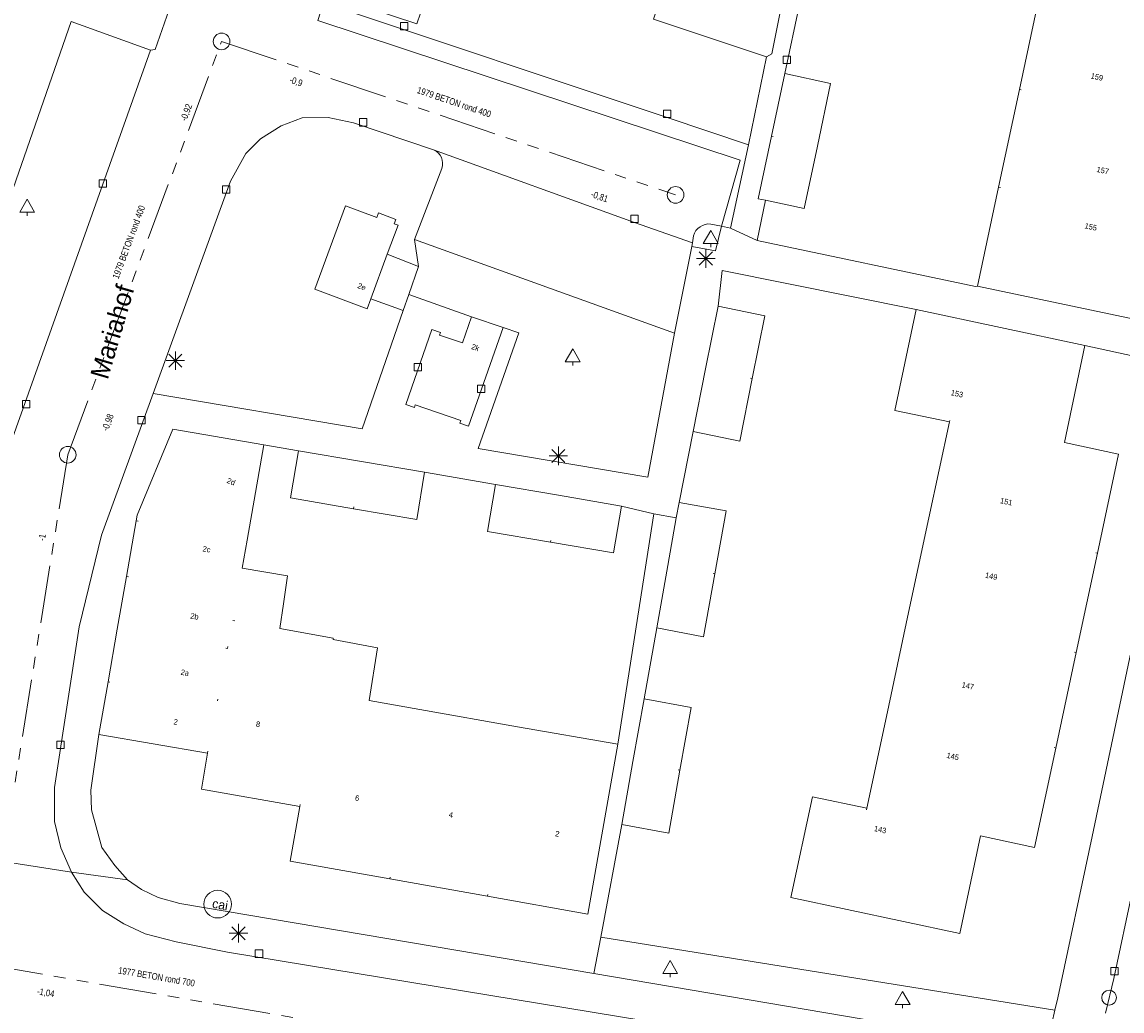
# Model space of a CAD drawing. Header units: millimetres. Extents: x 812 to 183790, y 13 to 580968.
# Tile 18 of 256: x 182587 to 182647, y 580389 to 580443. Entities that reach past the tile are written whole.
import ezdxf

# ---------------------------------------------------------------- set-up
doc = ezdxf.new("R2010")
doc.units = ezdxf.units.MM
doc.header["$LTSCALE"] = 5
for name, pattern in [('DGN1', [336.0003, 0, -336.0003]), ('DGN3', [672.0006, 448.0004, -224.0002]), ('PHANTOM2', [1.25, 0.625, -0.125, 0.125, -0.125, 0.125, -0.125])]:
    doc.linetypes.add(name, pattern=pattern)
for name, color, linetype, lineweight in [('000 BOB begin', 252, 'Continuous', 13), ('000 BOB eind', 252, 'Continuous', 13), ('000 Specificaties_S', 252, 'Continuous', 13), ('046 GEMENGD STELSEL', 252, 'PHANTOM2', 0), ('beheer openbare ruimte groenbeheer', 252, 'Continuous', 9), ('beheer openbare ruimte wegbeheer', 252, 'Continuous', 9), ('boom', 252, 'Continuous', 9), ('cai-kast', 252, 'Continuous', 9), ('hoofdgebouw', 252, 'Continuous', 9), ('huisnummerreeks BGT', 252, 'Continuous', 9), ('inspectie- rioolput', 252, 'Continuous', 9), ('kant verharding', 252, 'Continuous', 9), ('kolk', 252, 'Continuous', 9), ('lichtmast', 252, 'Continuous', 9), ('N-XX-AL-M', 7, 'Continuous', 0), ('openbaar ruimte label', 252, 'Continuous', 9), ('sluitlijn', 252, 'DGN3', 9), ('waterleidingput', 252, 'Continuous', 9)]:
    doc.layers.add(name, color=color, linetype=linetype, lineweight=lineweight)
for name, color, linetype, lineweight, true_color in [('bijgebouw', 1, 'Continuous', 0, 0xff0000), ('dakrand', 1, 'Continuous', 0, 0xff0000), ('scheidingsmuur', 1, 'DGN1', 13, 0xff0000)]:
    doc.layers.add(name, color=color, linetype=linetype, lineweight=lineweight, true_color=true_color)
doc.styles.add('Arial Narrow', font='Arial Narrow.shx')
doc.styles.add('NLCS-ISO-M200-T18', font='txt', dxfattribs={"height": 0.36})
doc.styles.add('Styledgn000', font='dgn000.shx')
doc.dimstyles.new('NLCS-M200-T18-PIJL_X_L2_H1', dxfattribs={"dimscale": 0.2, "dimtxt": 0.36, "dimasz": 2, "dimexe": 2, "dimexo": 1, "dimgap": 0.7, "dimtad": 1, "dimzin": 0, "dimdsep": 46, "dimtxsty": 'NLCS-ISO-M200-T18', "dimcen": 0, "dimdle": 2, "dimclrd": 256, "dimclre": 256, "dimclrt": 256, "dimadec": 1, "dimazin": 0, "dimtfac": 1, "dimtofl": 0, "dimtmove": 1, "dimatfit": 0, "dimfxl": 2, "dimfxlon": 1, "dimtfillclr": 254, "dimtolj": 1, "dimtzin": 0, "dimlwd": 18, "dimlwe": 18, "dimarcsym": 0})

# ---------------------------------------------------------------- blocks, each defined once
blk = doc.blocks.new('BOOM998')
at = {"layer": 'boom', "color": 251, "linetype": 'Continuous', "lineweight": 0, "true_color": 0x696969}
blk.add_line((0, -0.433), (0, -0.233), dxfattribs=at)
at = {"layer": 'boom', "color": 251, "linetype": 'Continuous', "lineweight": 0, "true_color": 0x696969, "flags": 128}
blk.add_lwpolyline([(-0.4, -0.233), (0, 0.467), (0.4, -0.233), (-0.4, -0.233)], dxfattribs=at)
blk = doc.blocks.new('WATERP120')
at = {"layer": 'waterleidingput', "color": 251, "linetype": 'Continuous', "lineweight": 0, "true_color": 0x696969}
blk.add_circle((0, 0), 0.4, dxfattribs=at)
blk = doc.blocks.new('SKOLK1711')
at = {"layer": 'kolk', "color": 251, "linetype": 'Continuous', "lineweight": 0, "true_color": 0x696969, "flags": 128}
blk.add_lwpolyline([(-0.2, 0.4), (0.2, 0.4), (0.2, 0), (-0.2, 0), (-0.2, 0.4)], dxfattribs=at)
blk = doc.blocks.new('SKOLK1876')
at = {"layer": 'kolk', "color": 251, "linetype": 'Continuous', "lineweight": 0, "true_color": 0x696969, "flags": 128}
blk.add_lwpolyline([(-0.2, 0.4), (0.2, 0.4), (0.2, 0), (-0.2, 0), (-0.2, 0.4)], dxfattribs=at)
blk = doc.blocks.new('SKOLK1983')
at = {"layer": 'kolk', "color": 251, "linetype": 'Continuous', "lineweight": 0, "true_color": 0x696969, "flags": 128}
blk.add_lwpolyline([(-0.2, 0.4), (0.2, 0.4), (0.2, 0), (-0.2, 0), (-0.2, 0.4)], dxfattribs=at)
blk = doc.blocks.new('SKOLK2309')
at = {"layer": 'kolk', "color": 251, "linetype": 'Continuous', "lineweight": 0, "true_color": 0x696969, "flags": 128}
blk.add_lwpolyline([(-0.2, 0.4), (0.2, 0.4), (0.2, 0), (-0.2, 0), (-0.2, 0.4)], dxfattribs=at)
blk = doc.blocks.new('LANTP1074')
at = {"layer": 'lichtmast', "color": 251, "linetype": 'Continuous', "lineweight": 0, "true_color": 0x696969}
for p, q in [((-0.5, 0), (0.5, 0.001)), ((0.354, -0.354), (-0.354, 0.354)), ((-0.354, -0.354), (0.354, 0.354)), ((0, -0.5), (0, 0.5))]:
    blk.add_line(p, q, dxfattribs=at)
blk = doc.blocks.new('SKOLK2416')
at = {"layer": 'kolk', "color": 251, "linetype": 'Continuous', "lineweight": 0, "true_color": 0x696969, "flags": 128}
blk.add_lwpolyline([(-0.2, 0.4), (0.2, 0.4), (0.2, 0), (-0.2, 0), (-0.2, 0.4)], dxfattribs=at)
blk = doc.blocks.new('SKOLK2433')
at = {"layer": 'kolk', "color": 251, "linetype": 'Continuous', "lineweight": 0, "true_color": 0x696969, "flags": 128}
blk.add_lwpolyline([(-0.2, 0.4), (0.2, 0.4), (0.2, 0), (-0.2, 0), (-0.2, 0.4)], dxfattribs=at)
blk = doc.blocks.new('RIOOLP839')
at = {"layer": 'inspectie- rioolput', "color": 251, "linetype": 'Continuous', "lineweight": 0, "true_color": 0x696969}
blk.add_circle((0, 0), 0.9, dxfattribs=at)
blk = doc.blocks.new('SKOLK2783')
at = {"layer": 'kolk', "color": 251, "linetype": 'Continuous', "lineweight": 0, "true_color": 0x696969, "flags": 128}
blk.add_lwpolyline([(-0.2, 0.4), (0.2, 0.4), (0.2, 0), (-0.2, 0), (-0.2, 0.4)], dxfattribs=at)
blk = doc.blocks.new('SKOLK2829')
at = {"layer": 'kolk', "color": 251, "linetype": 'Continuous', "lineweight": 0, "true_color": 0x696969, "flags": 128}
blk.add_lwpolyline([(-0.2, 0.4), (0.2, 0.4), (0.2, 0), (-0.2, 0), (-0.2, 0.4)], dxfattribs=at)
blk = doc.blocks.new('SKOLK2873')
at = {"layer": 'kolk', "color": 251, "linetype": 'Continuous', "lineweight": 0, "true_color": 0x696969, "flags": 128}
blk.add_lwpolyline([(-0.2, 0.4), (0.2, 0.4), (0.2, 0), (-0.2, 0), (-0.2, 0.4)], dxfattribs=at)
blk = doc.blocks.new('LANTP1338')
at = {"layer": 'lichtmast', "color": 251, "linetype": 'Continuous', "lineweight": 0, "true_color": 0x696969}
for p, q in [((-0.5, 0), (0.5, 0.001)), ((0.354, -0.354), (-0.354, 0.354)), ((-0.354, -0.354), (0.354, 0.354)), ((0, -0.5), (0, 0.5))]:
    blk.add_line(p, q, dxfattribs=at)
blk = doc.blocks.new('BOOM2539')
at = {"layer": 'boom', "color": 251, "linetype": 'Continuous', "lineweight": 0, "true_color": 0x696969}
blk.add_line((0, -0.433), (0, -0.233), dxfattribs=at)
at = {"layer": 'boom', "color": 251, "linetype": 'Continuous', "lineweight": 0, "true_color": 0x696969, "flags": 128}
blk.add_lwpolyline([(-0.4, -0.233), (0, 0.467), (0.4, -0.233), (-0.4, -0.233)], dxfattribs=at)
blk = doc.blocks.new('SKOLK3107')
at = {"layer": 'kolk', "color": 251, "linetype": 'Continuous', "lineweight": 0, "true_color": 0x696969, "flags": 128}
blk.add_lwpolyline([(-0.2, 0.4), (0.2, 0.4), (0.2, 0), (-0.2, 0), (-0.2, 0.4)], dxfattribs=at)
blk = doc.blocks.new('SKOLK3210')
at = {"layer": 'kolk', "color": 251, "linetype": 'Continuous', "lineweight": 0, "true_color": 0x696969, "flags": 128}
blk.add_lwpolyline([(-0.2, 0.4), (0.2, 0.4), (0.2, 0), (-0.2, 0), (-0.2, 0.4)], dxfattribs=at)
blk = doc.blocks.new('CAITR245')
at = {"layer": 'cai-kast', "color": 251, "linetype": 'Continuous', "lineweight": 0, "true_color": 0x696969}
blk.add_circle((0.023, -0.004), 0.75, dxfattribs=at)
at = {"layer": 'cai-kast', "color": 251, "linetype": 'Continuous', "lineweight": 0, "true_color": 0x696969, "insert": (0.158, -0.027), "char_height": 0.5, "attachment_point": 5, "rotation": 350.31878, "line_spacing_factor": 0.8, "style": 'Styledgn000'}
blk.add_mtext('{\\C251;cai}', dxfattribs=at)
blk = doc.blocks.new('BOOM2953')
at = {"layer": 'boom', "color": 251, "linetype": 'Continuous', "lineweight": 0, "true_color": 0x696969}
blk.add_line((0, -0.433), (0, -0.233), dxfattribs=at)
at = {"layer": 'boom', "color": 251, "linetype": 'Continuous', "lineweight": 0, "true_color": 0x696969, "flags": 128}
blk.add_lwpolyline([(-0.4, -0.233), (0, 0.467), (0.4, -0.233), (-0.4, -0.233)], dxfattribs=at)
blk = doc.blocks.new('SKOLK3836')
at = {"layer": 'kolk', "color": 251, "linetype": 'Continuous', "lineweight": 0, "true_color": 0x696969, "flags": 128}
blk.add_lwpolyline([(-0.2, 0.4), (0.2, 0.4), (0.2, 0), (-0.2, 0), (-0.2, 0.4)], dxfattribs=at)
blk = doc.blocks.new('RIOOLP1210')
at = {"layer": 'inspectie- rioolput', "color": 251, "linetype": 'Continuous', "lineweight": 0, "true_color": 0x696969}
blk.add_circle((0, 0), 0.9, dxfattribs=at)
blk = doc.blocks.new('BOOM3165')
at = {"layer": 'boom', "color": 251, "linetype": 'Continuous', "lineweight": 0, "true_color": 0x696969}
blk.add_line((0, -0.433), (0, -0.233), dxfattribs=at)
at = {"layer": 'boom', "color": 251, "linetype": 'Continuous', "lineweight": 0, "true_color": 0x696969, "flags": 128}
blk.add_lwpolyline([(-0.4, -0.233), (0, 0.467), (0.4, -0.233), (-0.4, -0.233)], dxfattribs=at)
blk = doc.blocks.new('LANTP1780')
at = {"layer": 'lichtmast', "color": 251, "linetype": 'Continuous', "lineweight": 0, "true_color": 0x696969}
for p, q in [((-0.5, 0), (0.5, 0.001)), ((0.354, -0.354), (-0.354, 0.354)), ((-0.354, -0.354), (0.354, 0.354)), ((0, -0.5), (0, 0.5))]:
    blk.add_line(p, q, dxfattribs=at)
blk = doc.blocks.new('LANTP1880')
at = {"layer": 'lichtmast', "color": 251, "linetype": 'Continuous', "lineweight": 0, "true_color": 0x696969}
for p, q in [((-0.5, 0), (0.5, 0.001)), ((0.354, -0.354), (-0.354, 0.354)), ((-0.354, -0.354), (0.354, 0.354)), ((0, -0.5), (0, 0.5))]:
    blk.add_line(p, q, dxfattribs=at)
blk = doc.blocks.new('SKOLK4423')
at = {"layer": 'kolk', "color": 251, "linetype": 'Continuous', "lineweight": 0, "true_color": 0x696969, "flags": 128}
blk.add_lwpolyline([(-0.2, 0.4), (0.2, 0.4), (0.2, 0), (-0.2, 0), (-0.2, 0.4)], dxfattribs=at)
blk = doc.blocks.new('SKOLK4502')
at = {"layer": 'kolk', "color": 251, "linetype": 'Continuous', "lineweight": 0, "true_color": 0x696969, "flags": 128}
blk.add_lwpolyline([(-0.2, 0.4), (0.2, 0.4), (0.2, 0), (-0.2, 0), (-0.2, 0.4)], dxfattribs=at)
blk = doc.blocks.new('BOOM3662')
at = {"layer": 'boom', "color": 251, "linetype": 'Continuous', "lineweight": 0, "true_color": 0x696969}
blk.add_line((0, -0.433), (0, -0.233), dxfattribs=at)
at = {"layer": 'boom', "color": 251, "linetype": 'Continuous', "lineweight": 0, "true_color": 0x696969, "flags": 128}
blk.add_lwpolyline([(-0.4, -0.233), (0, 0.467), (0.4, -0.233), (-0.4, -0.233)], dxfattribs=at)
blk = doc.blocks.new('RIOOLP1394')
at = {"layer": 'inspectie- rioolput', "color": 251, "linetype": 'Continuous', "lineweight": 0, "true_color": 0x696969}
blk.add_circle((0, 0), 0.9, dxfattribs=at)
blk = doc.blocks.new('*D6740')
at = {"layer": 'Defpoints', "color": 0, "transparency": 16777216}
for p in [(182634.136, 580804.451), (182590.752, 580406.81)]:
    blk.add_point(p, dxfattribs=at)
at = {"layer": 'N-XX-AL-M', "linetype": 'Continuous', "lineweight": 18, "transparency": 16777216}
blk.add_line((182633.75, 580800.912), (182634.092, 580804.053), dxfattribs=at)
at = {"layer": 'N-XX-AL-M', "transparency": 16777216}
blk.add_solid([(182634.159, 580804.046), (182634.026, 580804.06), (182634.136, 580804.451)], dxfattribs=at)
at = {"layer": 'N-XX-AL-M', "transparency": 16777216, "insert": (182634.171, 580801.822), "char_height": 0.36, "attachment_point": 5, "rotation": 263.77354, "style": 'NLCS-ISO-M200-T18'}
blk.add_mtext('\\A1;R400.00', dxfattribs=at)

msp = doc.modelspace()

# ---------------------------------------------------------------- linework, layer by layer
at = {"layer": '046 GEMENGD STELSEL', "flags": 128}
for points in [[(182589.534, 580419.465), (182597.868, 580441.866)], [(182597.868, 580441.866), (182622.462, 580433.548)], [(182585.094, 580391.842), (182589.534, 580419.465)], [(182585.094, 580391.842), (182603.289, 580388.688)]]:
    msp.add_lwpolyline(points, dxfattribs=at)
at = {"layer": 'beheer openbare ruimte groenbeheer', "color": 251, "lineweight": 0, "true_color": 0x696969}
for points in [[(182608.311, 580431.134), (182608.537, 580429.666)], [(182608.537, 580429.666), (182608.005, 580428.156)], [(182618.406, 580393.317), (182643.009, 580389.35)]]:
    msp.add_lwpolyline(points, dxfattribs=at)
at = {"layer": 'beheer openbare ruimte wegbeheer', "color": 251, "lineweight": 0, "true_color": 0x696969, "flags": 128}
msp.add_lwpolyline([(182603.391, 580443.952), (182603.075, 580442.998), (182625.966, 580435.429), (182624.942, 580431.844)], dxfattribs=at)
at = {"layer": 'beheer openbare ruimte wegbeheer', "color": 251, "lineweight": 0, "true_color": 0x696969}
for points in [[(182594.012, 580441.385), (182584.224, 580413.917)], [(182589.735, 580396.831), (182577.117, 580398.802)], [(182592.776, 580396.416), (182589.735, 580396.831)]]:
    msp.add_lwpolyline(points, dxfattribs=at)
at = {"layer": 'bijgebouw', "color": 251, "lineweight": 0, "true_color": 0x696969}
for points in [[(182627.655, 580436.73), (182628.38, 580440.12)], [(182630.14, 580436.195), (182629.42, 580432.81)], [(182629.42, 580432.81), (182627.331, 580433.255)], [(182624.085, 580424.12), (182624.76, 580427.51)], [(182623.41, 580420.73), (182624.085, 580424.12)], [(182626.615, 580423.6), (182625.94, 580420.2)], [(182625.94, 580420.2), (182623.41, 580420.73)], [(182602.03, 580419.68), (182605.445, 580419.095)], [(182605.445, 580419.095), (182608.86, 580418.51)], [(182608.86, 580418.51), (182608.44, 580415.96)], [(182612.7, 580417.85), (182616.115, 580417.265)], [(182616.115, 580417.265), (182619.53, 580416.68)], [(182622.5, 580416.036), (182622.65, 580416.88)], [(182608.44, 580415.96), (182605.02, 580416.54)], [(182619.53, 580416.68), (182619.09, 580414.14)], [(182622.043, 580413.466), (182622.5, 580416.036)], [(182619.09, 580414.14), (182615.68, 580414.72)], [(182621.44, 580410.08), (182622.043, 580413.466)], [(182624.59, 580413.01), (182623.98, 580409.6)], [(182623.98, 580409.6), (182621.44, 580410.08)], [(182620.145, 580402.83), (182620.75, 580406.24)], [(182619.54, 580399.42), (182620.145, 580402.83)], [(182622.695, 580402.365), (182622.09, 580398.96)], [(182622.09, 580398.96), (182619.54, 580399.42)]]:
    msp.add_lwpolyline(points, dxfattribs=at)
at = {"layer": 'bijgebouw', "color": 251, "lineweight": 0, "true_color": 0x696969, "flags": 128}
for points in [[(182628.38, 580440.12), (182630.86, 580439.58), (182630.14, 580436.195)], [(182627.331, 580433.255), (182626.93, 580433.34), (182627.655, 580436.73)], [(182624.76, 580427.51), (182627.29, 580427), (182626.615, 580423.6)], [(182605.02, 580416.54), (182601.6, 580417.12), (182602.03, 580419.68)], [(182615.68, 580414.72), (182612.27, 580415.3), (182612.7, 580417.85)], [(182622.65, 580416.88), (182625.2, 580416.42), (182624.59, 580413.01)], [(182620.75, 580406.24), (182623.3, 580405.77), (182622.695, 580402.365)]]:
    msp.add_lwpolyline(points, dxfattribs=at)
at = {"layer": 'dakrand', "color": 251, "lineweight": 0, "true_color": 0x696969, "flags": 128}
for points in [[(182598.982, 580413.322), (182601.445, 580412.895), (182601.217, 580411.381)], [(182603.906, 580409.448), (182606.316, 580408.99), (182605.855, 580406.139)]]:
    msp.add_lwpolyline(points, dxfattribs=at)
at = {"layer": 'dakrand', "color": 251, "lineweight": 0, "true_color": 0x696969}
msp.add_lwpolyline([(182601.217, 580411.381), (182601.014, 580410.038)], dxfattribs=at)
at = {"layer": 'hoofdgebouw', "color": 251, "lineweight": 0, "true_color": 0x696969}
for points in [[(182641.084, 580439.263), (182642.19, 580444.47)], [(182639.96, 580433.97), (182641.084, 580439.263)], [(182638.82, 580428.6), (182639.96, 580433.97)], [(182605.951, 580427.922), (182606.84, 580430.327)], [(182647.98, 580426.66), (182638.82, 580428.6)], [(182605.751, 580427.38), (182605.951, 580427.922)], [(182611.4, 580426.93), (182613.12, 580426.36)], [(182644.63, 580425.39), (182635.49, 580427.33)], [(182613.12, 580426.36), (182611.25, 580421.02)], [(182643.53, 580420.12), (182644.63, 580425.39)], [(182637.29, 580421.24), (182636.179, 580416.037)], [(182600.16, 580420), (182599.248, 580414.829)], [(182592.72, 580412.87), (182593.247, 580415.879)], [(182636.179, 580416.037), (182635.031, 580410.657)], [(182599.248, 580414.829), (182598.982, 580413.322)], [(182644.165, 580408.742), (182645.314, 580414.121)], [(182592.22, 580410.013), (182592.72, 580412.87)], [(182635.031, 580410.657), (182633.937, 580405.531)], [(182591.72, 580407.157), (182592.22, 580410.013)], [(182643.06, 580403.568), (182644.165, 580408.742)], [(182591.22, 580404.3), (182591.72, 580407.157)], [(182605.855, 580406.139), (182608.604, 580405.656)], [(182608.604, 580405.656), (182613.903, 580404.724)], [(182633.937, 580405.531), (182632.82, 580400.3)], [(182597.11, 580403.29), (182591.22, 580404.3)], [(182613.903, 580404.724), (182619.33, 580403.77)], [(182637.85, 580393.52), (182638.98, 580398.81)], [(182612.276, 580395.529), (182606.98, 580396.475)]]:
    msp.add_lwpolyline(points, dxfattribs=at)
at = {"layer": 'hoofdgebouw', "color": 251, "lineweight": 0, "true_color": 0x696969, "flags": 128}
for points in [[(182606.84, 580430.327), (182607.425, 580431.908), (182607.212, 580431.971), (182607.303, 580432.222), (182606.374, 580432.571), (182606.276, 580432.319), (182604.577, 580432.95), (182602.927, 580428.436), (182605.751, 580427.38)], [(182611.25, 580421.02), (182610.78, 580421.18), (182610.82, 580421.32), (182608.36, 580422.16), (182608.31, 580422.02), (182607.84, 580422.18), (182609.26, 580426.25), (182609.73, 580426.09), (182609.68, 580425.95), (182610.91, 580425.53), (182611.4, 580426.93)], [(182635.49, 580427.33), (182634.33, 580421.87), (182637.29, 580421.24)], [(182593.247, 580415.879), (182593.3, 580416.18), (182595.22, 580420.85), (182600.16, 580420)], [(182645.314, 580414.121), (182646.46, 580419.49), (182643.53, 580420.12)], [(182601.014, 580410.038), (182603.92, 580409.53), (182603.906, 580409.448)], [(182619.33, 580403.77), (182617.7, 580394.56), (182612.276, 580395.529)], [(182602.1, 580400.4), (182596.78, 580401.33), (182597.11, 580403.29)], [(182638.98, 580398.81), (182641.91, 580398.18), (182643.06, 580403.568)], [(182632.82, 580400.3), (182629.87, 580400.93), (182628.7, 580395.47), (182637.85, 580393.52)], [(182606.98, 580396.475), (182601.58, 580397.44), (182602.1, 580400.4)]]:
    msp.add_lwpolyline(points, dxfattribs=at)
at = {"layer": 'kant verharding', "color": 251, "lineweight": 0, "true_color": 0x696969, "flags": 128}
for points in [[(182629.179, 580448.649), (182628.002, 580442.822), (182627.67, 580441.197), (182627.384, 580441.028), (182626.407, 580436.263), (182621.997, 580437.743), (182603.391, 580443.952), (182601.953, 580444.432), (182602.121, 580444.929), (182603.557, 580444.45), (182608.446, 580442.818), (182609.828, 580446.876), (182609.541, 580446.972), (182609.747, 580447.588), (182605.993, 580448.844), (182605.787, 580448.228), (182604.82, 580448.545, -0.400538), (182604.529, 580449.201), (182604.925, 580449.066), (182606.64, 580453.75)], [(182640.547, 580385.533), (182598.189, 580392.499), (182595.405, 580393.061), (182593.736, 580393.5), (182592.577, 580394.031), (182591.423, 580394.765), (182590.425, 580395.75), (182589.735, 580396.831), (182589.151, 580398.164), (182588.823, 580399.593), (182588.808, 580401.424), (182590.148, 580410.142), (182591.363, 580415.101), (182594.159, 580422.782), (182598.346, 580434.285), (182599.189, 580435.794), (182599.967, 580436.593), (182601.099, 580437.283), (182602.226, 580437.719), (182603.649, 580437.742), (182605.016, 580437.462), (182609.355, 580435.996), (182620.231, 580432.056), (182623.378, 580430.945), (182623.426, 580431.332, -0.359723), (182624.37, 580431.969), (182624.942, 580431.844), (182624.625, 580430.514), (182623.34, 580430.751), (182622.408, 580426.059), (182620.957, 580418.243), (182611.775, 580419.798), (182613.969, 580426.063), (182613.12, 580426.36)]]:
    msp.add_lwpolyline(points, format="xyb", dxfattribs=at)
for points in [[(182594.423, 580452.002), (182592.911, 580447.455), (182593.414, 580447.192), (182593.963, 580446.673), (182594.952, 580445.23), (182595.134, 580444.159), (182595.021, 580443.602), (182594.267, 580441.43), (182594.012, 580441.385), (182589.722, 580442.941), (182580.135, 580415.368)], [(182609.828, 580446.876), (182618.08, 580444.12), (182618.284, 580444.736), (182621.461, 580443.683), (182621.257, 580443.067), (182627.384, 580441.028)], [(182655.469, 580434.655), (182646.196, 580391.067), (182645.752, 580389.195)], [(182638.82, 580428.6), (182638.712, 580428.577), (182626.887, 580431.07), (182627.331, 580433.255)], [(182635.49, 580427.33), (182624.988, 580429.451), (182624.76, 580427.51)], [(182644.63, 580425.39), (182650.35, 580424.134), (182645.025, 580398.766), (182643.168, 580390.033), (182643.009, 580389.35), (182642.844, 580388.64), (182642.48, 580388.241), (182641.915, 580387.896), (182641.047, 580387.709), (182639.978, 580387.628), (182618.039, 580391.342), (182595.598, 580395.142), (182594.435, 580395.469), (182593.529, 580395.893), (182592.776, 580396.416), (182592.08, 580397.192), (182591.388, 580398.171), (182590.818, 580400.216), (182590.788, 580401.284), (182591.22, 580404.3)]]:
    msp.add_lwpolyline(points, dxfattribs=at)
at = {"layer": 'kant verharding', "color": 251, "lineweight": 0, "true_color": 0x696969}
for points in [[(182629.19, 580443.95), (182628.38, 580440.12)], [(182626.407, 580436.263), (182625.43, 580431.739), (182624.942, 580431.844)], [(182623.378, 580430.945), (182623.34, 580430.751)], [(182606.84, 580430.327), (182608.537, 580429.666)], [(182594.159, 580422.782), (182605.476, 580420.865), (182607.7, 580427.276), (182608.005, 580428.156), (182611.4, 580426.93)], [(182607.7, 580427.276), (182605.951, 580427.922)], [(182623.41, 580420.73), (182622.65, 580416.88)], [(182602.03, 580419.68), (182600.16, 580420)], [(182612.7, 580417.85), (182608.86, 580418.51)], [(182619.53, 580416.68), (182621.274, 580416.254), (182619.33, 580403.77)], [(182621.44, 580410.08), (182620.75, 580406.24)], [(182619.54, 580399.42), (182618.406, 580393.317), (182618.039, 580391.342)]]:
    msp.add_lwpolyline(points, dxfattribs=at)
msp.add_lwpolyline([(182622.408, 580426.059), (182608.311, 580431.134), (182609.797, 580434.98, 0.385634), (182609.355, 580435.996)], format="xyb", dxfattribs=at)
at = {"layer": 'scheidingsmuur', "color": 251, "lineweight": 0, "ltscale": 0.1, "true_color": 0x696969}
for points in [[(182641.084, 580439.263), (182650.247, 580437.322)], [(182627.655, 580436.73), (182630.14, 580436.195)], [(182639.96, 580433.97), (182649.122, 580432.03)], [(182626.615, 580423.6), (182624.085, 580424.12)], [(182605.02, 580416.54), (182605.445, 580419.095)], [(182615.68, 580414.72), (182616.115, 580417.265)], [(182593.247, 580415.879), (182599.248, 580414.829)], [(182645.314, 580414.121), (182636.179, 580416.037)], [(182624.59, 580413.01), (182622.043, 580413.466)], [(182592.72, 580412.87), (182601.217, 580411.381)], [(182598.19, 580408.968), (182598.48, 580410.48)], [(182598.48, 580410.48), (182601.014, 580410.038)], [(182644.165, 580408.742), (182635.031, 580410.657)], [(182598.19, 580408.968), (182592.22, 580410.013)], [(182597.644, 580406.119), (182598.19, 580408.968)], [(182602.1, 580400.4), (182603.906, 580409.448)], [(182591.72, 580407.157), (182597.644, 580406.119)], [(182597.11, 580403.29), (182597.644, 580406.119)], [(182606.98, 580396.475), (182608.604, 580405.656)], [(182643.06, 580403.568), (182633.937, 580405.531)], [(182612.276, 580395.529), (182613.903, 580404.724)], [(182622.695, 580402.365), (182620.145, 580402.83)]]:
    msp.add_lwpolyline(points, dxfattribs=at)
at = {"layer": 'scheidingsmuur', "color": 251, "lineweight": 0, "ltscale": 0.1, "true_color": 0x696969, "flags": 128}
for points in [[(182637.29, 580421.24), (182637.308, 580421.328), (182643.512, 580420.032), (182643.53, 580420.12)], [(182632.82, 580400.3), (182632.801, 580400.212), (182638.999, 580398.898), (182638.98, 580398.81)]]:
    msp.add_lwpolyline(points, dxfattribs=at)
at = {"layer": 'sluitlijn', "color": 251, "lineweight": 0, "true_color": 0x696969}
for points in [[(182625.43, 580431.739), (182626.887, 580431.07)], [(182621.274, 580416.254), (182622.5, 580416.036)]]:
    msp.add_lwpolyline(points, dxfattribs=at)

# ---------------------------------------------------------------- block references
at = {"color": 251, "linetype": 'Continuous', "lineweight": 0, "true_color": 0x696969}
for name, p in [('SKOLK4423', (182607.753, 580442.497)), ('SKOLK2873', (182628.493, 580440.675)), ('SKOLK3836', (182605.538, 580437.279)), ('SKOLK3107', (182621.997, 580437.743)), ('SKOLK1711', (182591.442, 580433.958)), ('SKOLK4502', (182598.114, 580433.646)), ('BOOM3662', (182587.335, 580432.841)), ('SKOLK2416', (182620.231, 580432.056)), ('BOOM998', (182624.363, 580431.143)), ('LANTP1880', (182624.099, 580430.099)), ('LANTP1074', (182595.365, 580424.567)), ('BOOM2953', (182616.887, 580424.731)), ('SKOLK3210', (182608.491, 580424.016)), ('SKOLK2309', (182611.927, 580422.843)), ('SKOLK1983', (182587.284, 580421.998)), ('SKOLK2829', (182593.522, 580421.141)), ('LANTP1780', (182616.11, 580419.402)), ('SKOLK1876', (182589.135, 580403.545)), ('CAITR245', (182597.632, 580395.108)), ('LANTP1338', (182598.783, 580393.529)), ('SKOLK2433', (182599.894, 580392.22)), ('BOOM3165', (182622.163, 580391.58)), ('SKOLK2783', (182646.238, 580391.27)), ('BOOM2539', (182634.759, 580389.902)), ('WATERP120', (182645.944, 580390.036))]:
    msp.add_blockref(name, p, dxfattribs=at)
at = {"color": 251, "linetype": 'Continuous', "lineweight": 0, "true_color": 0x696969, "xscale": 0.5, "yscale": 0.5}
for name, p in [('RIOOLP1394', (182597.868, 580441.866)), ('RIOOLP1210', (182622.462, 580433.548)), ('RIOOLP839', (182589.534, 580419.465))]:
    msp.add_blockref(name, p, dxfattribs=at)

# ---------------------------------------------------------------- texts
at = {"layer": '000 BOB begin', "char_height": 0.36, "attachment_point": 5, "line_spacing_factor": 0.6, "style": 'Arial Narrow'}
for s, insert, rotation in [('-0,9', (182601.888, 580439.669), 341.09239), ('-0,98', (182591.732, 580421.206), 69.32789), ('-1,04', (182588.34, 580390.283), 350.25972)]:
    msp.add_mtext(s, dxfattribs=dict(at, insert=insert, rotation=rotation))
at = {"layer": '000 BOB eind', "char_height": 0.36, "attachment_point": 5, "line_spacing_factor": 0.6, "style": 'Arial Narrow'}
for s, insert, rotation in [('-0,92', (182595.982, 580438.007), 69.32789), ('-0,81', (182618.334, 580433.43), 341.09239), ('-1', (182588.144, 580414.985), 80.78705)]:
    msp.add_mtext(s, dxfattribs=dict(at, insert=insert, rotation=rotation))
at = {"layer": '000 Specificaties_S', "char_height": 0.36, "attachment_point": 5, "line_spacing_factor": 0.6, "style": 'Arial Narrow'}
for s, insert, rotation in [('1979 BETON rond 400', (182610.462, 580438.574), 341.31382), ('1979 BETON rond 400', (182592.843, 580430.989), 69.59294), ('1977 BETON rond 700', (182594.346, 580391.168), 350.16582)]:
    msp.add_mtext(s, dxfattribs=dict(at, insert=insert, rotation=rotation))
at = {"layer": 'huisnummerreeks BGT', "color": 251, "linetype": 'Continuous', "lineweight": 0, "true_color": 0x696969, "char_height": 0.3, "attachment_point": 5, "line_spacing_factor": 0.8, "style": 'Styledgn000'}
for s, insert, rotation in [('{\\C251;159}', (182645.284, 580439.94), 348), ('{\\C251;157}', (182645.603, 580434.872), 348), ('{\\C251;155}', (182644.953, 580431.815), 348), ('{\\C251;2e}', (182605.461, 580428.571), 339.7), ('{\\C251;2k}', (182611.616, 580425.275), 341.1), ('{\\C251;153}', (182637.706, 580422.771), 348), ('{\\C251;2d}', (182598.384, 580418.003), 337.7), ('{\\C251;151}', (182640.378, 580416.919), 347.9), ('{\\C251;2c}', (182597.053, 580414.34), 350.1), ('{\\C251;149}', (182639.562, 580412.88), 348), ('{\\C251;2b}', (182596.401, 580410.699), 350.1), ('{\\C251;2a}', (182595.878, 580407.649), 350.1), ('{\\C251;147}', (182638.294, 580406.937), 348), ('{\\C251;2}', (182595.382, 580404.981), 350.1), ('{\\C251;8}', (182599.842, 580404.856), 350.1), ('{\\C251;145}', (182637.477, 580403.112), 347.9), ('{\\C251;6}', (182605.214, 580400.854), 349.9), ('{\\C251;4}', (182610.292, 580399.947), 349.9), ('{\\C251;2}', (182616.057, 580398.917), 349.9), ('{\\C251;143}', (182633.545, 580399.146), 347.9)]:
    msp.add_mtext(s, dxfattribs=dict(at, insert=insert, rotation=rotation))
at = {"layer": 'openbaar ruimte label', "color": 251, "linetype": 'Continuous', "lineweight": 0, "true_color": 0x696969, "insert": (182591.954, 580426.126), "char_height": 1, "attachment_point": 5, "rotation": 73.7, "line_spacing_factor": 0.8, "style": 'Styledgn000'}
msp.add_mtext('{\\C251;Mariahof}', dxfattribs=at)

# ---------------------------------------------------------------- dimensions: what is measured, and where the dimension line sits
at = {"layer": 'N-XX-AL-M'}
dim = msp.add_radius_dim(center=(182590.752, 580406.81), mpoint=(182634.136, 580804.451), dimstyle='NLCS-M200-T18-PIJL_X_L2_H1', dxfattribs=at)
dim.commit()
dim.dimension.update_dxf_attribs({"geometry": '*D6740', "text_midpoint": (182633.853, 580801.856), "dimtype": 164})

doc.saveas('drawing.dxf')
